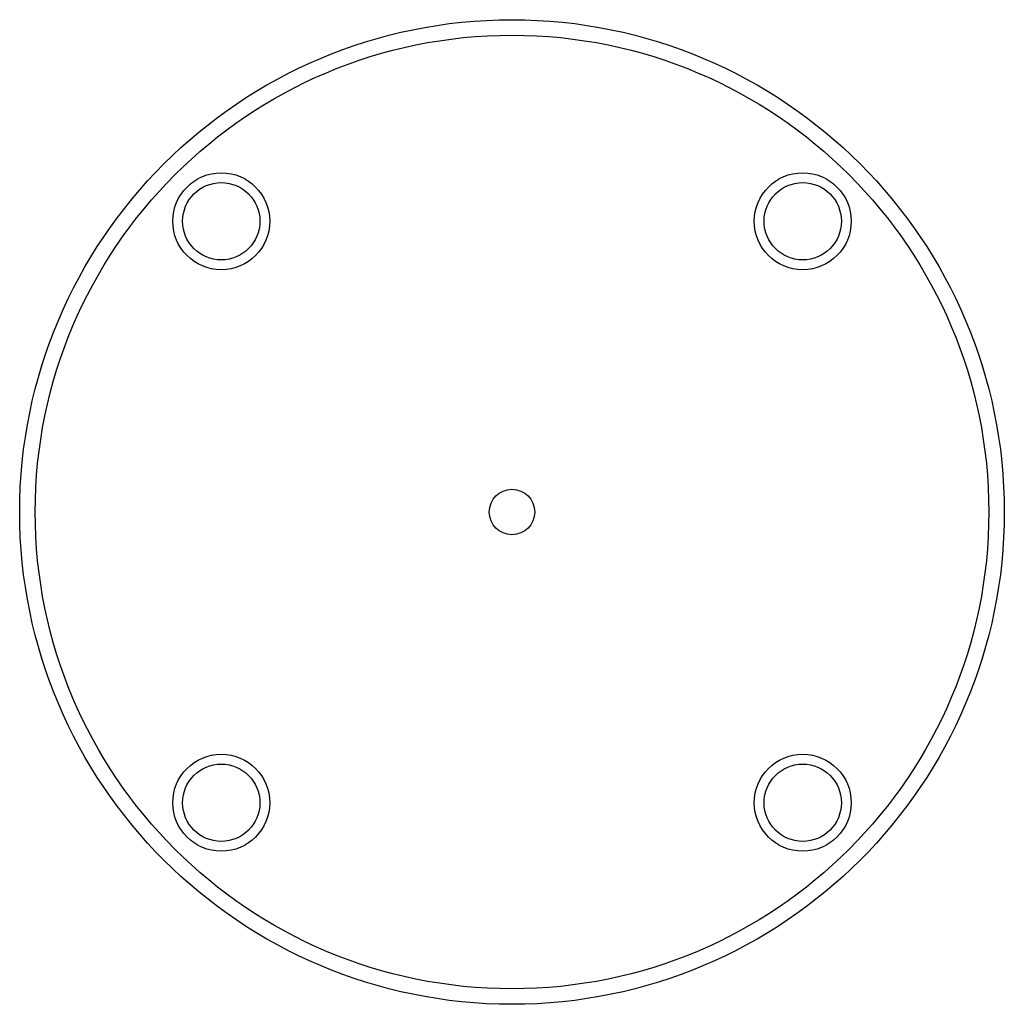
# Paper-space layout '_Izquierda' of a CAD drawing. Header units: millimetres. Extents: x -130 to 124, y -122 to 132.
import ezdxf

# ---------------------------------------------------------------- set-up
doc = ezdxf.new("R2010")
doc.units = ezdxf.units.MM

psp = doc.layouts.new('_Izquierda')

# ---------------------------------------------------------------- linework, layer by layer
at = {"color": 7, "linetype": 'Continuous', "lineweight": 25}
for centre, radius in [((-3.24, 4.87), 127), ((-3.24, 4.87), 123), ((-78.24, 79.87), 12.5), ((71.76, 79.87), 12.5), ((-78.24, 79.87), 9.97), ((71.76, 79.87), 9.97), ((-3.24, 4.87), 5.85), ((-78.24, -70.13), 12.5), ((71.76, -70.13), 12.5), ((-78.24, -70.13), 9.97), ((71.76, -70.13), 9.97)]:
    psp.add_circle(centre, radius, dxfattribs=at)

doc.saveas('drawing.dxf')
